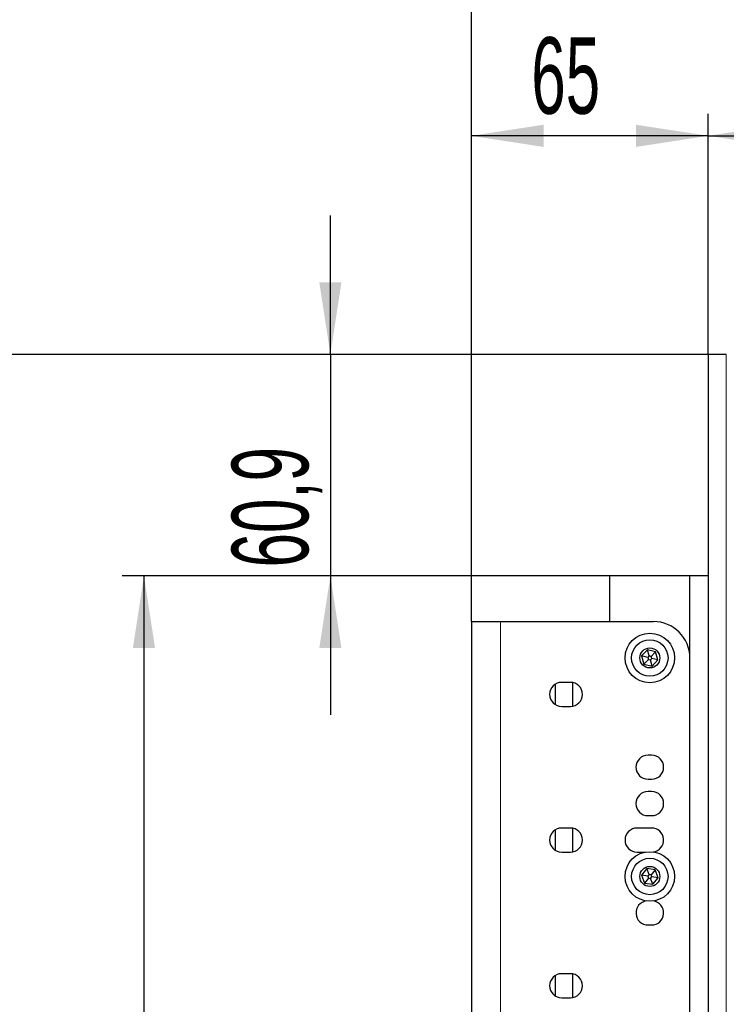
# Paper-space layout 'Blatt3' of a CAD drawing. Header units: millimetres. Extents: x 5 to 418, y 2 to 292.
# Tile 56 of 73: x 189 to 222, y 218 to 263. Entities that reach past the tile are written whole.
import ezdxf

# ---------------------------------------------------------------- set-up
doc = ezdxf.new("R2010")
doc.units = ezdxf.units.MM
doc.layers.add('SLD-0', color=7, linetype='Continuous')
doc.styles.add('SLDTEXTSTYLE0', font='TXT', dxfattribs={"width": 0.605})
doc.dimstyles.new('SLDDIMSTYLE0', dxfattribs={"dimtxt": 3.5, "dimasz": 3.302, "dimexe": 0, "dimexo": 0.0625, "dimgap": 0.875, "dimtad": 1, "dimdec": 1, "dimlfac": 6, "dimrnd": 1e-09, "dimzin": 12, "dimdsep": 46, "dimtxsty": 'SLDTEXTSTYLE0', "dimsah": 1, "dimcen": 0.09, "dimadec": 0, "dimazin": 3, "dimtfac": 1, "dimtmove": 0, "dimatfit": 0, "dimfxl": 1, "dimfrac": 2, "dimtolj": 1, "dimtzin": 12, "dimarcsym": 0})
doc.dimstyles.new('SLDDIMSTYLE1', dxfattribs={"dimtxt": 3.5, "dimasz": 3.302, "dimexe": 0, "dimexo": 0.0625, "dimgap": 0.875, "dimtad": 1, "dimlfac": 6, "dimrnd": 1e-09, "dimzin": 12, "dimdsep": 46, "dimtxsty": 'SLDTEXTSTYLE0', "dimsah": 1, "dimcen": 0.09, "dimadec": 0, "dimazin": 3, "dimtfac": 1, "dimtofl": 0, "dimtmove": 0, "dimatfit": 3, "dimfxl": 1, "dimfrac": 2, "dimtolj": 1, "dimtzin": 12, "dimarcsym": 0})
doc.dimstyles.new('SLDDIMSTYLE2', dxfattribs={"dimtxt": 3.5, "dimasz": 3.302, "dimexe": 0, "dimexo": 0.0625, "dimgap": 0.875, "dimtad": 1, "dimdec": 1, "dimlfac": 6, "dimrnd": 1e-09, "dimzin": 12, "dimdsep": 46, "dimtxsty": 'SLDTEXTSTYLE0', "dimsah": 1, "dimcen": 0.09, "dimadec": 0, "dimazin": 3, "dimtfac": 1, "dimtofl": 0, "dimtmove": 0, "dimatfit": 3, "dimfxl": 1, "dimfrac": 2, "dimtolj": 1, "dimtzin": 12, "dimarcsym": 0})

# ---------------------------------------------------------------- blocks, each defined once
blk = doc.blocks.new('_D_14')
at = {"layer": 'SLD-0', "color": 7}
for p, q in [((203.467, 248.16), (203.467, 254.51)), ((220.751, 248.16), (202.467, 248.16)), ((203.467, 248.16), (203.467, 238.018)), ((216.251, 238.018), (202.467, 238.018)), ((203.467, 238.018), (203.467, 231.668))]:
    blk.add_line(p, q, dxfattribs=at)
for points in [[(203.467, 248.16), (203.975, 251.462), (202.959, 251.462)], [(203.467, 238.018), (202.959, 234.716), (203.975, 234.716)]]:
    blk.add_solid(points, dxfattribs=at)
at = {"layer": 'SLD-0', "color": 7, "insert": (198.955, 238.41), "char_height": 3.5, "attachment_point": 1, "rotation": 90, "style": 'SLDTEXTSTYLE0'}
blk.add_mtext('60,9', dxfattribs=at)
blk = doc.blocks.new('_D_15')
at = {"layer": 'SLD-0', "color": 7}
for p, q in [((216.251, 238.018), (193.937, 238.018)), ((194.937, 238.018), (194.937, 120.518)), ((214.084, 120.518), (193.937, 120.518))]:
    blk.add_line(p, q, dxfattribs=at)
for points in [[(194.937, 238.018), (194.429, 234.716), (195.445, 234.716)], [(194.937, 120.518), (195.445, 123.82), (194.429, 123.82)]]:
    blk.add_solid(points, dxfattribs=at)
at = {"layer": 'SLD-0', "color": 7, "insert": (190.425, 175.258), "char_height": 3.5, "attachment_point": 1, "rotation": 90, "style": 'SLDTEXTSTYLE0'}
blk.add_mtext('705', dxfattribs=at)
blk = doc.blocks.new('_D_16')
at = {"layer": 'SLD-0', "color": 7}
for p, q in [((220.751, 248.16), (180.46, 248.16)), ((181.46, 248.16), (181.46, 120.518)), ((214.334, 120.518), (180.46, 120.518))]:
    blk.add_line(p, q, dxfattribs=at)
for centre, start, end in [((178.774, 184.983), 63.4349, 116.5651), ((178.774, 183.695), 243.4349, 296.5651)]:
    blk.add_arc(centre, 6.006, start, end, dxfattribs=at)
for points in [[(181.46, 248.16), (180.952, 244.858), (181.968, 244.858)], [(181.46, 120.518), (181.968, 123.82), (180.952, 123.82)]]:
    blk.add_solid(points, dxfattribs=at)
at = {"layer": 'SLD-0', "color": 7, "insert": (176.948, 178.323), "char_height": 3.5, "attachment_point": 1, "rotation": 90, "style": 'SLDTEXTSTYLE0'}
blk.add_mtext('765,9', dxfattribs=at)
blk = doc.blocks.new('_D_17')
at = {"layer": 'SLD-0', "color": 7}
for p, q in [((209.918, 235.935), (209.918, 259.161)), ((220.751, 248.16), (220.751, 259.161)), ((220.751, 258.161), (209.918, 258.161))]:
    blk.add_line(p, q, dxfattribs=at)
for points in [[(209.918, 258.161), (213.22, 257.653), (213.22, 258.669)], [(220.751, 258.161), (217.449, 258.669), (217.449, 257.653)]]:
    blk.add_solid(points, dxfattribs=at)
at = {"layer": 'SLD-0', "color": 7, "insert": (212.661, 262.672), "char_height": 3.5, "attachment_point": 1, "style": 'SLDTEXTSTYLE0'}
blk.add_mtext('65', dxfattribs=at)
blk = doc.blocks.new('_D_18')
at = {"layer": 'SLD-0', "color": 7}
for p, q in [((220.751, 248.16), (220.751, 259.161)), ((259.334, 239.368), (259.334, 259.161)), ((220.751, 258.161), (259.334, 258.161))]:
    blk.add_line(p, q, dxfattribs=at)
for points in [[(220.751, 258.161), (224.053, 257.653), (224.053, 258.669)], [(259.334, 258.161), (256.032, 258.669), (256.032, 257.653)]]:
    blk.add_solid(points, dxfattribs=at)
at = {"layer": 'SLD-0', "color": 7, "insert": (234.027, 262.672), "char_height": 3.5, "attachment_point": 1, "style": 'SLDTEXTSTYLE0'}
blk.add_mtext('231,5', dxfattribs=at)
blk = doc.blocks.new('_D_19')
at = {"layer": 'SLD-0', "color": 7}
for p, q in [((209.918, 235.935), (209.918, 271.226)), ((259.334, 239.368), (259.334, 271.226)), ((209.918, 270.226), (259.334, 270.226))]:
    blk.add_line(p, q, dxfattribs=at)
for centre, start, end in [((233.982, 272.911), 153.4349, 206.5651), ((235.27, 272.911), 333.4349, 26.5651)]:
    blk.add_arc(centre, 6.006, start, end, dxfattribs=at)
for points in [[(209.918, 270.226), (213.22, 269.718), (213.22, 270.734)], [(259.334, 270.226), (256.032, 270.734), (256.032, 269.718)]]:
    blk.add_solid(points, dxfattribs=at)
at = {"layer": 'SLD-0', "color": 7, "insert": (228.611, 274.737), "char_height": 3.5, "attachment_point": 1, "style": 'SLDTEXTSTYLE0'}
blk.add_mtext('296,5', dxfattribs=at)

psp = doc.layouts.new('Blatt3')

# ---------------------------------------------------------------- linework, layer by layer
at = {"color": 7, "linetype": 'Continuous', "lineweight": 25}
for p, q in [((220.7512, 248.1598), (220.7512, 102.3264)), ((221.5012, 248.1598), (220.7512, 248.1598)), ((221.5845, 248.1556), (221.5012, 248.1598)), ((221.5345, 248.1598), (221.5012, 248.1598)), ((221.5845, 248.1556), (221.5345, 248.1598)), ((216.2512, 235.9348), (216.2512, 238.0181)), ((219.9178, 238.0181), (216.2512, 238.0181)), ((219.9178, 140.5181), (219.9178, 238.0181)), ((220.7512, 238.0181), (219.9178, 238.0181)), ((209.9178, 235.9348), (209.9178, 215.9348)), ((209.9178, 235.9348), (211.2512, 235.9348)), ((211.2512, 235.9348), (218.2512, 235.9348)), ((217.9777, 234.6379), (217.7109, 234.3605)), ((217.7109, 234.3605), (217.8176, 233.9907)), ((217.9911, 234.2912), (217.7109, 234.3605)), ((218.3514, 234.5455), (217.9777, 234.6379)), ((218.0578, 234.3605), (217.9777, 234.6379)), ((218.0578, 234.3605), (217.9911, 234.2912)), ((218.1512, 234.3374), (218.0578, 234.3605)), ((218.3514, 234.5455), (218.1512, 234.3374)), ((218.1779, 234.245), (218.1512, 234.3374)), ((218.4581, 234.1757), (218.3514, 234.5455)), ((218.0178, 234.1987), (217.8176, 233.9907)), ((217.8176, 233.9907), (218.1913, 233.8983)), ((217.9911, 234.2912), (218.0178, 234.1987)), ((218.0178, 234.1987), (218.1112, 234.1756)), ((218.1112, 234.1756), (218.1779, 234.245)), ((218.1913, 233.8983), (218.1112, 234.1756)), ((218.4581, 234.1757), (218.1779, 234.245)), ((218.1913, 233.8983), (218.4581, 234.1757)), ((213.7512, 233.0624), (213.7512, 232.1404)), ((214.4512, 233.1514), (214.0512, 233.1514)), ((214.5428, 233.1437), (214.5428, 232.0591)), ((214.0512, 232.0514), (214.4512, 232.0514)), ((218.1678, 229.8181), (218.0012, 229.8181)), ((218.0012, 228.7181), (218.1678, 228.7181)), ((218.1678, 228.1514), (218.0012, 228.1514)), ((218.0012, 227.0514), (218.1678, 227.0514)), ((213.7512, 226.3957), (213.7512, 225.4738)), ((214.4512, 226.4848), (214.0512, 226.4848)), ((214.5428, 226.4771), (214.5428, 225.3924)), ((218.1678, 226.4848), (217.5012, 226.4848)), ((214.0512, 225.3848), (214.4512, 225.3848)), ((217.5012, 225.3848), (217.8908, 225.3848)), ((217.9437, 224.6263), (217.7039, 224.3253)), ((218.3243, 224.5691), (217.9437, 224.6263)), ((218.0493, 224.3576), (217.9437, 224.6263)), ((218.3243, 224.5691), (218.1445, 224.3433)), ((218.4651, 224.2109), (218.3243, 224.5691)), ((217.7039, 224.3253), (217.8447, 223.967)), ((217.9893, 224.2824), (217.7039, 224.3253)), ((218.0245, 224.1928), (217.8447, 223.967)), ((217.8447, 223.967), (218.2253, 223.9099)), ((218.0493, 224.3576), (217.9893, 224.2824)), ((217.9893, 224.2824), (218.0245, 224.1928)), ((218.0245, 224.1928), (218.1197, 224.1785)), ((218.1445, 224.3433), (218.0493, 224.3576)), ((218.1197, 224.1785), (218.1797, 224.2538)), ((218.2253, 223.9099), (218.1197, 224.1785)), ((218.1797, 224.2538), (218.1445, 224.3433)), ((218.4651, 224.2109), (218.1797, 224.2538)), ((218.2253, 223.9099), (218.4651, 224.2109)), ((218.0012, 222.0514), (218.1678, 222.0514)), ((213.7512, 219.7291), (213.7512, 218.8071)), ((214.4512, 219.8181), (214.0512, 219.8181)), ((214.5428, 219.8104), (214.5428, 218.7258)), ((214.0512, 218.7181), (214.4512, 218.7181))]:
    psp.add_line(p, q, dxfattribs=at)
at = {"color": 7, "linetype": 'Continuous', "lineweight": 18}
for p, q in [((221.5845, 102.3306), (221.5845, 248.1556)), ((211.2512, 235.9348), (211.2512, 215.9348))]:
    psp.add_line(p, q, dxfattribs=at)
at = {"color": 7, "linetype": 'Continuous', "lineweight": 25}
for centre, radius in [((218.0845, 234.2681), 1.1333), ((218.0845, 234.2681), 0.8333), ((218.0845, 234.2681), 0.4583), ((218.0845, 224.2681), 1.1333), ((218.0845, 224.2681), 0.8333), ((218.0845, 224.2681), 0.4583)]:
    psp.add_circle(centre, radius, dxfattribs=at)
for centre, radius, start, end in [((218.2512, 234.2681), 1.6667, 360, 90), ((214.0512, 232.6014), 0.55, 90, 270), ((214.4512, 232.6014), 0.55, 270, 90), ((218.0012, 229.2681), 0.55, 90, 270), ((218.1678, 229.2681), 0.55, 270, 90), ((218.0012, 227.6014), 0.55, 90, 270), ((218.1678, 227.6014), 0.55, 270, 90), ((214.0512, 225.9348), 0.55, 90, 270), ((214.4512, 225.9348), 0.55, 270, 90), ((217.5012, 225.9348), 0.55, 90, 270), ((218.1678, 225.9348), 0.55, 277.99273, 90), ((218.0012, 222.6014), 0.55, 97.99273, 270), ((218.1678, 222.6014), 0.55, 270, 82.00727), ((214.0512, 219.2681), 0.55, 90, 270), ((214.4512, 219.2681), 0.55, 270, 90)]:
    psp.add_arc(centre, radius, start, end, dxfattribs=at)

# ---------------------------------------------------------------- dimensions: what is measured, and where the dimension line sits
at = {"layer": 'SLD-0', "color": 7}
dim = psp.add_linear_dim(base=(259.3345, 270.2256), p1=(209.9178, 235.9348), p2=(259.3345, 239.3681), text='(<>)', dimstyle='SLDDIMSTYLE1', dxfattribs=at)
dim.commit()
dim.dimension.update_dxf_attribs({"geometry": '_D_19', "text_midpoint": (234.6262, 270.2256), "dimtype": 160})
for base, p2, picture, middle in [((209.9178, 258.1606), (209.9178, 235.9348), '_D_17', (215.3345, 258.1606)), ((259.3345, 258.1606), (259.3345, 239.3681), '_D_18', (240.0428, 258.1606))]:
    dim = psp.add_linear_dim(base=base, p1=(220.7512, 248.1598), p2=p2, dimstyle='SLDDIMSTYLE1', dxfattribs=at)
    dim.commit()
    dim.dimension.update_dxf_attribs({"geometry": picture, "text_midpoint": middle, "dimtype": 160})
for base, p1, p2, dimstyle, picture, middle in [((203.4672, 238.0181), (220.7512, 248.1598), (216.2512, 238.0181), 'SLDDIMSTYLE0', '_D_14', (203.4672, 243.0889)), ((194.9371, 120.5181), (216.2512, 238.0181), (214.0845, 120.5181), 'SLDDIMSTYLE1', '_D_15', (194.9371, 179.2681))]:
    dim = psp.add_linear_dim(base=base, p1=p1, p2=p2, angle=90, dimstyle=dimstyle, dxfattribs=at)
    dim.commit()
    dim.dimension.update_dxf_attribs({"geometry": picture, "text_midpoint": middle, "dimtype": 160})
dim = psp.add_linear_dim(base=(181.4596, 120.5181), p1=(220.7512, 248.1598), p2=(214.3345, 120.5181), angle=90, text='(<>)', dimstyle='SLDDIMSTYLE2', dxfattribs=at)
dim.commit()
dim.dimension.update_dxf_attribs({"geometry": '_D_16', "text_midpoint": (181.4596, 184.3389), "dimtype": 160})

doc.saveas('drawing.dxf')
